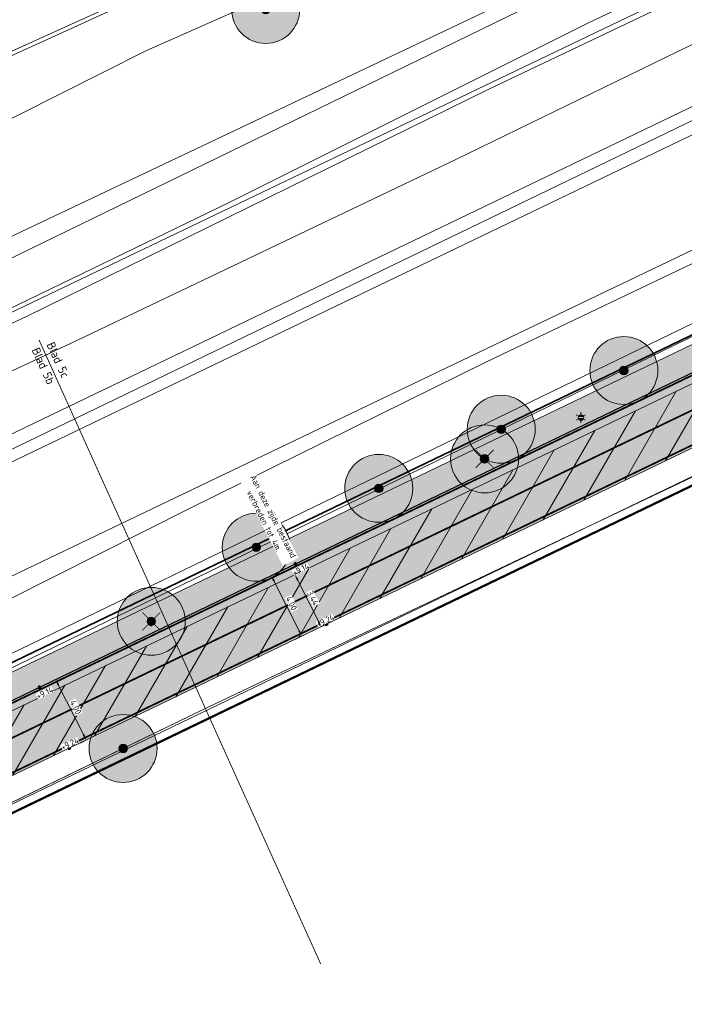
# Model space of a CAD drawing. Header units: metres. Extents: x 163543 to 168130, y 402678 to 405437.
# Tile 155 of 256: x 164938 to 164977, y 403617 to 403675. Entities that reach past the tile are written whole.
import ezdxf
from ezdxf.enums import TextEntityAlignment as Align

# ---------------------------------------------------------------- set-up
doc = ezdxf.new("R2010")
doc.units = ezdxf.units.M
for name, pattern in [('X-CA190022.004-UO-ALM_Assen$0$AM-AS', [16, 10, -2, 2, -2]), ('X-CA190022.004-UO-DWM_Snelfietsroute$0$1-2', [3, 0, -2, 1]), ('X-CA190022.004-UO-TXT_Tekst 1op200$0$AL-TEKENBLADGRENS', [11.5, 2.5, -1.5, 1, -1.5, 1, -1.5, 2.5])]:
    doc.linetypes.add(name, pattern=pattern)
doc.layers.get('0').update_dxf_attribs({"lineweight": 25})
for name, color, linetype, lineweight in [('X-CA190022.004-UO-ALM_Assen$0$N-WE-AM-AS_WEG-G', 10, 'X-CA190022.004-UO-ALM_Assen$0$AM-AS', 25), ('X-CA190022.004-UO-ARC_Arcering$0$N-WE-VH-VERHARDINGS_DEKLAAGVERVANGING-A', 250, 'Continuous', 20), ('X-CA190022.004-UO-BGT_Ondergrond$0$GE_251_SPRTrein_as_Lijn_GEM', 253, 'Continuous', 9), ('X-CA190022.004-UO-BGT_Ondergrond$0$GE_261_OSHHek_Lijn_GEM', 253, 'X-CA190022.004-UO-BGT_Ondergrond$0$Hekwerk', 9), ('X-CA190022.004-UO-BGT_Ondergrond$0$GE_316_WGDFietspad_Vlak_GEM', 253, 'Continuous', 9), ('X-CA190022.004-UO-BGT_Ondergrond$0$GE_367_OWGBerm_groenvoorziening_grasenk_GEM', 253, 'Continuous', 9), ('X-CA190022.004-UO-BGT_Ondergrond$0$GE_471_BTDBouwland_Vlak_GEM', 253, 'Continuous', 9), ('X-CA190022.004-UO-BGT_Ondergrond$0$GE_479_BTDGroenvoorziening_grasenkruida_GEM', 253, 'Continuous', 9), ('X-CA190022.004-UO-BGT_Ondergrond$0$GE_504_WTDWaterloop_sloot_Vlak_GEM', 253, 'Continuous', 9), ('X-CA190022.004-UO-BGT_Ondergrond$0$GE_523_WTDGreppel_drogesloot_Vlak_GEM', 253, 'Continuous', 9), ('X-CA190022.004-UO-BGT_Ondergrond$0$GE_541_OWTOever_slootkant_Vlak_GEM', 253, 'Continuous', 9), ('X-CA190022.004-UO-BGT_Ondergrond$0$GE_861_PALLichtmast_Punt_GEM', 253, 'Continuous', 9), ('X-CA190022.004-UO-DWM_Beplanting$0$B-WE-GR-BOOM-S AFKOMSTIG UIT BGT', 252, 'Continuous', 0), ('X-CA190022.004-UO-DWM_Beplanting$0$N-GV-GR-BOOM_SOLITAIR-G', 92, 'Continuous', 18), ('X-CA190022.004-UO-DWM_Beplanting$0$N-WE-GR-BOOM-S', 90, 'Continuous', 18), ('X-CA190022.004-UO-DWM_Snelfietsroute$0$B-WE-VH-KANTVERHARDING-G', 214, 'Continuous', 18), ('X-CA190022.004-UO-DWM_Snelfietsroute$0$N-WE-GW-BERM-G', 90, 'Continuous', 18), ('X-CA190022.004-UO-DWM_Snelfietsroute$0$N-WE-VH-KANTVERHARDING-G', 210, 'Continuous', 25), ('X-CA190022.004-UO-DWM_Snelfietsroute$0$N-WE-VW-MARKERING_LANGS_STREEP_12-G', 7, 'X-CA190022.004-UO-DWM_Snelfietsroute$0$1-2', 35), ('X-CA190022.004-UO-DWM_Snelfietsroute$0$N-WE-VW-MARKERING_LANGS_STREEP_DOORGETROKKEN_010-G', 7, 'Continuous', 0), ('X-CA190022.004-UO-GZM_Werkgrens_v0.2$0$N-WE-KG-GRENS_SYSTEEMGRENS-G', 7, 'X-CA190022.004-UO-GZM_Werkgrens_v0.2$0$KG-OG', 35), ('X-CA190022.004-UO-KAD_Percelen$0$B-WE-KG-GRENS_PERCEEL-GV', 150, 'Continuous', 9), ('X-CA190022.004-UO-TXT_Hoogtes$0$X-XX-AL-T25', 7, 'Continuous', 25), ('X-CA190022.004-UO-TXT_Tekst 1op200$0$BLADEN', 7, 'Continuous', 25), ('X-CA190022.004-UO-TXT_Tekst 1op200$0$X-XX-AL-AANKLEDING-M', 7, 'Continuous', 18), ('X-CA190022.004-UO-TXT_Tekst 1op200$0$X-XX-AL-TEKENBLADGRENS-G', 7, 'X-CA190022.004-UO-TXT_Tekst 1op200$0$AL-TEKENBLADGRENS', 35)]:
    doc.layers.add(name, color=color, linetype=linetype, lineweight=lineweight)
doc.layers.add('X-CA190022.004-UO-ARC_Arcering$0$N-GV-GR-GRAS-A-200 GRASMENGSEL M1', color=62, linetype='Continuous', lineweight=18, transparency=0.5)
doc.layers.add('X-CA190022.004-UO-ARC_Arcering$0$N-WE-VH-VERHARDING_ASFALT_ROOD-A', color=232, linetype='Continuous', lineweight=0, transparency=0.5)
for name, color, linetype in [('X-CA190022.004-UO-DWM_Beplanting$0$B-WE-GR-BOOM-S AFKOMSTIG UIT BOMENBESTAND GEMEENTE', 252, 'Continuous'), ('X-CA190022.004-UO-DWM_Beplanting$0$N-GV-GR-GRAS-A-200', 7, 'Continuous'), ('X-CA190022.004-UO-DWM_Beplanting$0$V-WE-GR-BOOM-S', 1, 'Continuous'), ('X-CA190022.004-UO-TXT_Hoogtes$0$C3D-SURFACE_TINSURFACE_LABELING-BESTAAND', 252, 'Continuous')]:
    doc.layers.add(name, color=color, linetype=linetype)
doc.layers.add('X-CA190022.004-UO-TXT_Hoogtes$0$C3D-ASSEMBLY_MARKER', color=7, linetype='Continuous', lineweight=35, plot=False)
doc.styles.add('NLCS-ISO', font='NLCS-ISO.ttf')
doc.styles.add('X-CA190022.004-UO-BGT_Ondergrond$0$NLCS-ISO', font='NLCS-ISO.ttf')
doc.styles.add('X-CA190022.004-UO-TXT_Tekst 1op200$0$NLCS-ISO-M200-T18', font='NLCS-ISO.ttf', dxfattribs={"height": 0.36})
doc.styles.add('X-CA190022.004-UO-TXT_Tekst 1op200$0$NLCS-ISO-M200-T25', font='NLCS-ISO.ttf', dxfattribs={"height": 0.5})
doc.linetypes.add('X-CA190022.004-UO-BGT_Ondergrond$0$Hekwerk', pattern='A,5,-1.5,[2,dgnlstyle-Veghel.shx,S=0.007937,R=0,X=0,Y=0],-1.5', length=8)
doc.linetypes.add('X-CA190022.004-UO-GZM_Werkgrens_v0.2$0$KG-OG', pattern='A,5.5,-1.5,[2,NLCS.SHX,S=0.5,R=0,X=0,Y=0],-1.5', length=8.5)
doc.dimstyles.new('X-CA190022.004-UO-TXT_Tekst 1op200$0$NLCS-M200-T18-PIJL_L2_H1', dxfattribs={"dimscale": 0.2, "dimtxt": 2.5, "dimasz": 1.8, "dimexe": 2, "dimexo": 2, "dimgap": 0.7, "dimtad": 1, "dimzin": 0, "dimdsep": 46, "dimtxsty": 'X-CA190022.004-UO-TXT_Tekst 1op200$0$NLCS-ISO-M200-T18', "dimcen": 0, "dimdle": 2, "dimclrd": 256, "dimclre": 256, "dimclrt": 10, "dimadec": 1, "dimazin": 0, "dimtfac": 1, "dimtdec": 3, "dimtofl": 0, "dimtmove": 0, "dimatfit": 3, "dimfxl": 2, "dimfxlon": 1, "dimtfillclr": 256, "dimtolj": 1, "dimtzin": 0, "dimlwd": -1, "dimlwe": -1, "dimarcsym": 0})

# ---------------------------------------------------------------- blocks, each defined once
blk = doc.blocks.new('X-CA190022.004-UO-BGT_Ondergrond$0$N-SIE-WEG_LICHTMAST-SO')
h = blk.add_hatch(color=256)
h.paths.add_polyline_path([(1.16, 0.5, 0.658505), (-1.16, 0.5)])
h.paths.add_polyline_path([(-1.16, -0.5, 0.658505), (1.16, -0.5)])
at = {"flags": 128}
for points in [[(-2.19, 1.27), (-1.1, 0.63)], [(-1.16, 0.5), (1.16, 0.5)], [(0, 1.27), (0, 2.53)], [(1.1, 0.63), (2.19, 1.27)], [(-2.19, -1.27), (-1.1, -0.63)], [(-1.16, -0.5), (1.16, -0.5)], [(0, -1.27), (0, -2.53)], [(2.19, -1.27), (1.1, -0.63)]]:
    blk.add_lwpolyline(points, dxfattribs=at)
at = {"ltscale": 0.5}
blk.add_circle((0, 0), 1.27, dxfattribs=at)
at = {"style": 'X-CA190022.004-UO-BGT_Ondergrond$0$NLCS-ISO'}
blk.add_attdef('TYPE', text='', height=1.8, dxfattribs=at).set_placement((0, 2.53), align=Align.BOTTOM_CENTER)
blk = doc.blocks.new('X-CA190022.004-UO-BGT_Ondergrond$0$IMGEOLichtmastpaal')
at = {"xscale": 5, "yscale": 5, "zscale": 5}
blk.add_blockref('X-CA190022.004-UO-BGT_Ondergrond$0$N-SIE-WEG_LICHTMAST-SO', (0, 6.4), dxfattribs=at)
blk = doc.blocks.new('X-CA190022.004-UO-DWM_Beplanting$0$SGR-BOOM_01-SO')
at = {"linetype": 'ByBlock', "lineweight": 18}
h = blk.add_hatch(color=0, dxfattribs=at)
h.dxf.hatch_style = 1
edge = h.paths.add_edge_path()
edge.add_arc((0, 0), 0.25, 0, 360)
at = {"color": 0, "linetype": 'ByBlock', "lineweight": 18}
for radius in [2, 0.25]:
    blk.add_circle((0, 0), radius, dxfattribs=at)
blk = doc.blocks.new('X-CA190022.004-UO-DWM_Beplanting$0$IMGEOBoom')
at = {"transparency": 33554457}
h = blk.add_hatch(color=256, dxfattribs=at)
h.dxf.hatch_style = 1
edge = h.paths.add_edge_path()
edge.add_arc((0, 0), 100, 0, 360)
edge = h.paths.add_edge_path(flags=17)
edge.add_arc((0, 0), 12.5, 0, 360)
h = blk.add_hatch()
h.set_pattern_fill('ANGLE', color=256)
h.set_pattern_definition([(0, (0, 0), (0, 6.985), [5.08, -1.905]), (90, (0, 0), (-6.985, 4e-16), [5.08, -1.905])])
edge = h.paths.add_edge_path(flags=17)
edge.add_arc((0, 0), 12.5, 0, 360)
at = {"layer": 'X-CA190022.004-UO-DWM_Beplanting$0$N-GV-GR-GRAS-A-200'}
h = blk.add_hatch(color=256, dxfattribs=at)
h.dxf.hatch_style = 1
edge = h.paths.add_edge_path(flags=17)
edge.add_arc((0, 0), 12.5, 0, 360)
at = {"xscale": 50, "yscale": 50, "zscale": 50}
blk.add_blockref('X-CA190022.004-UO-DWM_Beplanting$0$SGR-BOOM_01-SO', (0, 0), dxfattribs=at)
blk = doc.blocks.new('X-CA190022.004-UO-DWM_Beplanting$0$Te verwijderen boom')
at = {"ltscale": 0.1, "const_width": 0.05, "flags": 128}
for points in [[(-0.53, 0.53), (0.53, -0.53)], [(0.53, 0.53), (-0.53, -0.53)]]:
    blk.add_lwpolyline(points, dxfattribs=at)
blk = doc.blocks.new('X-CA190022.004-UO-DWM_Beplanting$0$sfr nieuwe boom')
at = {"layer": 'X-CA190022.004-UO-DWM_Beplanting$0$N-GV-GR-BOOM_SOLITAIR-G', "transparency": 33554470}
h = blk.add_hatch(color=256, dxfattribs=at)
h.dxf.hatch_style = 1
edge = h.paths.add_edge_path()
edge.add_arc((0, 0), 2, 0, 360)
at = {"layer": 'X-CA190022.004-UO-DWM_Beplanting$0$N-GV-GR-BOOM_SOLITAIR-G'}
h = blk.add_hatch(color=256, dxfattribs=at)
h.dxf.hatch_style = 1
edge = h.paths.add_edge_path()
edge.add_arc((0, 0), 0.25, 0, 360)
for radius in [2, 0.25]:
    blk.add_circle((0, 0), radius, dxfattribs=at)
blk = doc.blocks.new('*U220')
at = {"layer": 'X-CA190022.004-UO-TXT_Hoogtes$0$C3D-ASSEMBLY_MARKER', "color": 7, "linetype": 'Continuous', "lineweight": 40}
for p, q in [((164940.315, 403632.036, 9.243), (164940.515, 403632.036, 9.243)), ((164940.415, 403631.936, 9.243), (164940.415, 403632.136, 9.243))]:
    blk.add_line(p, q, dxfattribs=at)
at = {"layer": 'X-CA190022.004-UO-TXT_Hoogtes$0$X-XX-AL-T25', "color": 7, "linetype": 'Continuous', "lineweight": 25, "insert": (164940.456, 403632.295, 9.243), "char_height": 0.36, "width": 1.0908, "attachment_point": 5, "rotation": 26.3178, "style": 'NLCS-ISO', "bg_fill": 3, "box_fill_scale": 1, "bg_fill_color": 256, "bg_fill_true_color": 13158600, "bg_fill_transparency": 0}
blk.add_mtext('{\\fNLCS-ISO|b0|i0|c0|p10;+9.24}', dxfattribs=at)
blk = doc.blocks.new('*U221')
at = {"layer": 'X-CA190022.004-UO-TXT_Hoogtes$0$C3D-ASSEMBLY_MARKER', "color": 7, "linetype": 'Continuous', "lineweight": 40}
for p, q in [((164938.571, 403635.628, 9.143), (164938.771, 403635.628, 9.143)), ((164938.671, 403635.528, 9.143), (164938.671, 403635.728, 9.143))]:
    blk.add_line(p, q, dxfattribs=at)
at = {"layer": 'X-CA190022.004-UO-TXT_Hoogtes$0$X-XX-AL-T25', "color": 7, "linetype": 'Continuous', "lineweight": 25, "insert": (164938.99, 403635.295, 9.143), "char_height": 0.36, "width": 1.01808, "attachment_point": 5, "rotation": 26.31781, "style": 'NLCS-ISO', "bg_fill": 3, "box_fill_scale": 1, "bg_fill_color": 256, "bg_fill_true_color": 13158600, "bg_fill_transparency": 0}
blk.add_mtext('{\\fNLCS-ISO|b0|i0|c0|p10;+9.14}', dxfattribs=at)
blk = doc.blocks.new('*U222')
at = {"layer": 'X-CA190022.004-UO-TXT_Hoogtes$0$C3D-ASSEMBLY_MARKER', "color": 7, "linetype": 'Continuous', "lineweight": 40}
for p, q in [((164955.55, 403639.233, 9.24), (164955.55, 403639.433, 9.24)), ((164955.45, 403639.333, 9.24), (164955.65, 403639.333, 9.24))]:
    blk.add_line(p, q, dxfattribs=at)
at = {"layer": 'X-CA190022.004-UO-TXT_Hoogtes$0$X-XX-AL-T25', "color": 7, "linetype": 'Continuous', "lineweight": 25, "insert": (164955.489, 403639.541, 9.24), "char_height": 0.36, "width": 1.0908, "attachment_point": 5, "rotation": 26.3178, "style": 'NLCS-ISO', "bg_fill": 3, "box_fill_scale": 1, "bg_fill_color": 256, "bg_fill_true_color": 13158600, "bg_fill_transparency": 0}
blk.add_mtext('{\\fNLCS-ISO|b0|i0|c0|p10;+9.24}', dxfattribs=at)
blk = doc.blocks.new('*U223')
at = {"layer": 'X-CA190022.004-UO-TXT_Hoogtes$0$C3D-ASSEMBLY_MARKER', "color": 7, "linetype": 'Continuous', "lineweight": 40}
for p, q in [((164953.631, 403642.891, 9.14), (164953.831, 403642.891, 9.14)), ((164953.731, 403642.791, 9.14), (164953.731, 403642.991, 9.14))]:
    blk.add_line(p, q, dxfattribs=at)
at = {"layer": 'X-CA190022.004-UO-TXT_Hoogtes$0$X-XX-AL-T25', "color": 7, "linetype": 'Continuous', "lineweight": 25, "insert": (164954.05, 403642.558, 9.14), "char_height": 0.36, "width": 1.01808, "attachment_point": 5, "rotation": 26.31781, "style": 'NLCS-ISO', "bg_fill": 3, "box_fill_scale": 1, "bg_fill_color": 256, "bg_fill_true_color": 13158600, "bg_fill_transparency": 0}
blk.add_mtext('{\\fNLCS-ISO|b0|i0|c0|p10;+9.14}', dxfattribs=at)
blk = doc.blocks.new('*D1178')
at = {"layer": 'X-CA190022.004-UO-TXT_Tekst 1op200$0$X-XX-AL-AANKLEDING-M', "transparency": 16777216}
for p, q in [((164939.616, 403636.085), (164939.259, 403635.905)), ((164941.259, 403632.835), (164939.778, 403635.764)), ((164941.422, 403632.514), (164941.065, 403632.333))]:
    blk.add_line(p, q, dxfattribs=at)
for points in [[(164939.832, 403635.791), (164939.725, 403635.737), (164939.616, 403636.085)], [(164941.313, 403632.862), (164941.206, 403632.808), (164941.422, 403632.514)]]:
    blk.add_solid(points, dxfattribs=at)
at = {"layer": 'X-CA190022.004-UO-TXT_Tekst 1op200$0$X-XX-AL-AANKLEDING-M', "transparency": 16777216, "insert": (164940.804, 403634.444), "char_height": 0.36, "attachment_point": 5, "rotation": 296.82314, "style": 'X-CA190022.004-UO-TXT_Tekst 1op200$0$NLCS-ISO-M200-T18', "bg_fill": 3, "box_fill_scale": 1.1, "bg_fill_color": 256, "bg_fill_true_color": 13158600, "bg_fill_transparency": 0}
blk.add_mtext('\\A1;4.00', dxfattribs=at)
blk = doc.blocks.new('*D1179')
at = {"layer": 'X-CA190022.004-UO-TXT_Tekst 1op200$0$X-XX-AL-AANKLEDING-M', "transparency": 16777216}
for p, q in [((164953.694, 403642.258), (164954.051, 403642.438)), ((164953.857, 403641.937), (164955.081, 403639.513)), ((164955.244, 403639.192), (164955.601, 403639.372))]:
    blk.add_line(p, q, dxfattribs=at)
for points in [[(164953.91, 403641.964), (164953.803, 403641.91), (164953.694, 403642.258)], [(164955.135, 403639.54), (164955.028, 403639.486), (164955.244, 403639.192)]]:
    blk.add_solid(points, dxfattribs=at)
at = {"layer": 'X-CA190022.004-UO-TXT_Tekst 1op200$0$X-XX-AL-AANKLEDING-M', "transparency": 16777216, "insert": (164952.162, 403645.546), "char_height": 0.36, "attachment_point": 5, "rotation": 296.8138, "style": 'X-CA190022.004-UO-TXT_Tekst 1op200$0$NLCS-ISO-M200-T18', "bg_fill": 3, "box_fill_scale": 1.1, "bg_fill_color": 256, "bg_fill_true_color": 13158600, "bg_fill_transparency": 0}
blk.add_mtext('\\A1;Aan deze zijde bestaand \\Pverbreden tot 4m.', dxfattribs=at)
blk = doc.blocks.new('*D1180')
at = {"layer": 'X-CA190022.004-UO-TXT_Tekst 1op200$0$X-XX-AL-AANKLEDING-M', "transparency": 16777216}
for p, q in [((164952.304, 403642.202), (164951.947, 403642.021)), ((164953.947, 403638.952), (164952.466, 403641.881)), ((164954.11, 403638.631), (164953.753, 403638.45))]:
    blk.add_line(p, q, dxfattribs=at)
for points in [[(164952.52, 403641.908), (164952.413, 403641.853), (164952.304, 403642.202)], [(164954.001, 403638.979), (164953.894, 403638.925), (164954.11, 403638.631)]]:
    blk.add_solid(points, dxfattribs=at)
at = {"layer": 'X-CA190022.004-UO-TXT_Tekst 1op200$0$X-XX-AL-AANKLEDING-M', "transparency": 16777216, "insert": (164953.492, 403640.561), "char_height": 0.36, "attachment_point": 5, "rotation": 296.82314, "style": 'X-CA190022.004-UO-TXT_Tekst 1op200$0$NLCS-ISO-M200-T18', "bg_fill": 3, "box_fill_scale": 1.1, "bg_fill_color": 256, "bg_fill_true_color": 13158600, "bg_fill_transparency": 0}
blk.add_mtext('\\A1;4.00', dxfattribs=at)
blk = doc.blocks.new('*D1199')
at = {"layer": 'X-CA190022.004-UO-TXT_Tekst 1op200$0$X-XX-AL-AANKLEDING-M', "transparency": 16777216}
for p, q in [((164953.694, 403642.258), (164954.051, 403642.438)), ((164953.857, 403641.937), (164955.081, 403639.513)), ((164955.244, 403639.192), (164955.601, 403639.372))]:
    blk.add_line(p, q, dxfattribs=at)
for points in [[(164953.91, 403641.964), (164953.803, 403641.91), (164953.694, 403642.258)], [(164955.135, 403639.54), (164955.028, 403639.486), (164955.244, 403639.192)]]:
    blk.add_solid(points, dxfattribs=at)
at = {"layer": 'X-CA190022.004-UO-TXT_Tekst 1op200$0$X-XX-AL-AANKLEDING-M', "transparency": 16777216, "insert": (164954.755, 403640.869), "char_height": 0.36, "attachment_point": 5, "rotation": 296.8138, "style": 'X-CA190022.004-UO-TXT_Tekst 1op200$0$NLCS-ISO-M200-T18', "bg_fill": 3, "box_fill_scale": 1.1, "bg_fill_color": 256, "bg_fill_true_color": 13158600, "bg_fill_transparency": 0}
blk.add_mtext('\\A1;3.44', dxfattribs=at)

msp = doc.modelspace()

# ---------------------------------------------------------------- hatches: boundary and pattern name
at = {"layer": 'X-CA190022.004-UO-ARC_Arcering$0$N-GV-GR-GRAS-A-200 GRASMENGSEL M1'}
h = msp.add_hatch(dxfattribs=at)
h.set_pattern_fill('AGR-GRAS_02-SO', color=256, scale=0.1, pattern_type=2)
h.set_pattern_definition([(0, (0, 0), (1, 1), [0.25, -0.75]), (0, (0.55, 0.6), (1, 1), [0.25, -0.75]), (90, (0.1, 0.35), (-1, 1), [0.25, -0.75]), (90, (0.5, 0.7), (-1, 1), [0.25, -0.75]), (45, (0.2, 0.7), (0, 1), [0.25, -1.164213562]), (135, (0.55, 0), (-1, 0), [0.25, -1.164213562]), (26.5650512, (0.25, 0.3), (1, 4e-10), [0.25, -1.986067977]), (26.5650512, (0.7, 0.8), (1, 4e-10), [0.25, -1.986067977]), (63.43494882, (0.7, 0), (5e-11, 1), [0.25, -1.986067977]), (63.43494882, (0.25, 0.45), (5e-11, 1), [0.25, -1.986067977]), (63.43494882, (0.6, 0.2), (5e-11, 1), [0.25, -1.986067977]), (116.5650512, (0, 0.55), (-4e-10, 1), [0.25, -1.986067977]), (153.43494882, (0.2, 0.15), (-1, 5e-11), [0.25, -1.986067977])])
h.paths.add_polyline_path([(165052.178, 403690.365), (165120.562, 403723.337), (165177.912, 403750.66, -0.027628), (165180.67, 403751.792), (165185.737, 403753.551), (165185.423, 403754.457), (165180.178, 403753.209, 0.027628), (165177.266, 403752.014), (165119.914, 403724.69), (165051.526, 403691.716), (164927.835, 403632.076), (164894.694, 403616.096), (164821.894, 403580.995, 0.136189), (164810.434, 403570.944, -0.043517), (164808.123, 403568.009), (164809.216, 403566.982, 0.043517), (164811.688, 403570.122, -0.136189), (164822.545, 403579.644), (164895.346, 403614.745), (164928.487, 403630.725)])
at = {"layer": 'X-CA190022.004-UO-ARC_Arcering$0$N-WE-VH-VERHARDING_ASFALT_ROOD-A'}
h = msp.add_hatch(color=256, dxfattribs=at)
h.dxf.hatch_style = 1
h.paths.add_polyline_path([(165052.461, 403689.781), (165132.711, 403728.4), (165164.017, 403743.373), (165163.758, 403743.917), (165120.562, 403723.337), (165052.178, 403690.365), (164928.487, 403630.725), (164895.346, 403614.745), (164822.545, 403579.644, 0.005277), (164822.034, 403579.391), (164822.311, 403578.822), (164825.13, 403580.187), (164889.73, 403611.47), (164928.718, 403630.232)], flags=17)
h = msp.add_hatch(color=256, dxfattribs=at)
h.dxf.hatch_style = 1
h.paths.add_polyline_path([(165053.915, 403686.762), (165122.291, 403719.73), (165165.479, 403740.306), (165164.017, 403743.373), (165132.711, 403728.4), (165052.461, 403689.781), (164928.718, 403630.232), (164889.73, 403611.47), (164825.13, 403580.187), (164822.317, 403578.825), (164823.78, 403575.798), (164826.593, 403577.154), (164843.818, 403585.46), (164897.083, 403611.142), (164930.224, 403627.122)])
at = {"layer": 'X-CA190022.004-UO-ARC_Arcering$0$N-WE-VH-VERHARDINGS_DEKLAAGVERVANGING-A'}
h = msp.add_hatch(dxfattribs=at)
h.set_pattern_fill('AVH-ASFALT_B', color=256, angle=15, pattern_type=2)
h.set_pattern_definition([(60, (0, 0), (-1.2990381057, 0.75), [])])
h.paths.add_polyline_path([(165053.915, 403686.762), (165122.291, 403719.73), (165165.479, 403740.306), (165164.017, 403743.373), (165132.711, 403728.4), (165052.461, 403689.781), (164928.718, 403630.232), (164889.73, 403611.47), (164825.13, 403580.187), (164822.317, 403578.825), (164823.78, 403575.798), (164826.593, 403577.154), (164843.818, 403585.46), (164897.083, 403611.142), (164930.224, 403627.122)])

# ---------------------------------------------------------------- linework, layer by layer
at = {"layer": 'X-CA190022.004-UO-BGT_Ondergrond$0$GE_251_SPRTrein_as_Lijn_GEM'}
for p, q in [((164922.317, 403643.446), (165180.722, 403767.858)), ((164922.966, 403642.107), (165181.36, 403766.492)), ((164930.499, 403646.475), (164983.061, 403671.879))]:
    msp.add_line(p, q, dxfattribs=at)
at = {"layer": 'X-CA190022.004-UO-BGT_Ondergrond$0$GE_261_OSHHek_Lijn_GEM'}
for p, q in [((164948.23, 403634.27), (165005.531, 403661.522)), ((164926.832, 403623.885), (164948.23, 403634.27))]:
    msp.add_line(p, q, dxfattribs=at)
at = {"layer": 'X-CA190022.004-UO-BGT_Ondergrond$0$GE_316_WGDFietspad_Vlak_GEM', "flags": 128}
for points in [[(164816.029, 403574.659), (164818.92, 403577.18), (164889.73, 403611.47), (164928.718, 403630.232), (165052.461, 403689.781), (165053.915, 403686.762)], [(165053.915, 403686.762), (164930.224, 403627.122), (164897.083, 403611.142), (164822.788, 403575.32)]]:
    msp.add_lwpolyline(points, dxfattribs=at)
at = {"layer": 'X-CA190022.004-UO-BGT_Ondergrond$0$GE_367_OWGBerm_groenvoorziening_grasenk_GEM', "flags": 128}
for points in [[(165184.537, 403753.109), (165183.831, 403752.85), (165132.711, 403728.4), (165052.461, 403689.781), (164928.718, 403630.232), (164889.73, 403611.47), (164818.92, 403577.18), (164816.029, 403574.659)], [(165122.937, 403717.713), (165094.402, 403704.045), (165032.278, 403674.165), (165005.531, 403661.522), (164948.23, 403634.27), (164926.832, 403623.885), (164907.381, 403614.3), (164900.508, 403610.843), (164898.003, 403609.583), (164897.083, 403611.142), (164930.224, 403627.122), (165053.915, 403686.762), (165122.291, 403719.73), (165184.231, 403749.24), (165185.719, 403749.815), (165185.922, 403749.29), (165187.126, 403749.813), (165187.419, 403749.59), (165190.069, 403745.923), (165187.491, 403745.125), (165175.482, 403740.948), (165156.764, 403733.73), (165124.503, 403718.459), (165122.937, 403717.713)], [(164809.528, 403560.51), (164806.021, 403557.782), (164804.732, 403557.966), (164803.063, 403560.189), (164802.426, 403561.037), (164802.303, 403561.201), (164794.593, 403571.459), (164796.779, 403572.731), (164801.128, 403568.949), (164807.319, 403571.87), (164807.843, 403570.785), (164810.586, 403572.108), (164810.297, 403572.708), (164815.446, 403575.376), (164818.198, 403577.726), (164824.741, 403582.424), (164845.508, 403592.191), (164892.802, 403614.747), (164932.953, 403634.789), (165023.639, 403678.975)], [(164790.984, 403596.542), (164796.144, 403599.53), (164808.177, 403605.646), (164817.592, 403609.652), (164826.338, 403613.893), (164844.829, 403623.157), (164869.283, 403635.778), (164876.211, 403640.129), (164881.966, 403643.374), (164890.639, 403647.86), (164900.979, 403653.037), (164902.228, 403653.76), (164902.077, 403654.318), (164900.775, 403654.858), (164912.662, 403660.818), (164912.677, 403659.736), (164913.249, 403659.081), (164915.63, 403659.087), (164920.008, 403660.948), (164926.947, 403664.527), (164934.936, 403668.054), (164944.928, 403673.085), (164957.71, 403678.757)], [(164970.544, 403677.232), (164924.828, 403654.961), (164906.751, 403646.269), (164872.249, 403629.472), (164844.728, 403616.333), (164820.707, 403605.295), (164798.273, 403595.036), (164796.649, 403593.785), (164795.736, 403592.477), (164789.337, 403588.407)]]:
    msp.add_lwpolyline(points, dxfattribs=at)
at = {"layer": 'X-CA190022.004-UO-BGT_Ondergrond$0$GE_471_BTDBouwland_Vlak_GEM', "flags": 128}
for points in [[(164953.622, 403680.611), (164932.576, 403671.054), (164920.429, 403665.042), (164912.662, 403660.818), (164900.775, 403654.858), (164896.98, 403653.637), (164887.611, 403648.933), (164879.138, 403644.836), (164864.696, 403638.014), (164839.855, 403625.49), (164835.899, 403623.531), (164827.471, 403618.982), (164819.485, 403615.211), (164808.649, 403610.308), (164797.782, 403605.159), (164791.469, 403601.87)], [(165024.772, 403646.062), (164956.609, 403599.926), (164952.739, 403600.521), (164947.977, 403599.479), (164942.024, 403596.8), (164928.629, 403587.424), (164922.081, 403595.014), (164919.551, 403596.056), (164914.639, 403596.949), (164911.612, 403595.006), (164906.785, 403601.862), (164900.949, 403610.211), (164900.508, 403610.843), (164907.381, 403614.3), (164926.832, 403623.885), (164948.23, 403634.27), (165005.531, 403661.522)]]:
    msp.add_lwpolyline(points, dxfattribs=at)
at = {"layer": 'X-CA190022.004-UO-BGT_Ondergrond$0$GE_479_BTDGroenvoorziening_grasenkruida_GEM', "flags": 128}
for points in [[(164789.337, 403588.407), (164795.736, 403592.477), (164795.749, 403590.857), (164796.403, 403590.09), (164797.584, 403589.377), (164799.057, 403589.045), (164800.769, 403589.314), (164803.866, 403590.234), (164853.405, 403614.379), (164881.309, 403627.845), (164910.616, 403641.89), (164918.504, 403645.499), (164919.981, 403646.242), (164940.87, 403656.027), (164963.173, 403666.692), (164984.215, 403676.958)], [(164980.948, 403662.403), (164964.98, 403654.785), (164947.527, 403646.174), (164928.788, 403636.728), (164926.155, 403635.523), (164915.337, 403630.919), (164851.58, 403599.55), (164808.057, 403578.591), (164801.04, 403575.389), (164799.727, 403574.446), (164796.779, 403572.731), (164794.593, 403571.459), (164792.33, 403574.47)]]:
    msp.add_lwpolyline(points, dxfattribs=at)
at = {"layer": 'X-CA190022.004-UO-BGT_Ondergrond$0$GE_504_WTDWaterloop_sloot_Vlak_GEM', "flags": 128}
for points in [[(164869.554, 403625.935), (164878.078, 403630.068), (164893.457, 403637.128), (164913.798, 403647.101), (164930.609, 403654.853), (164949.825, 403664.161), (164970.968, 403674.744), (164992.634, 403685.045)], [(164994.91, 403685.029), (164965.106, 403670.822), (164937.952, 403657.474), (164915.672, 403647.023), (164898.285, 403638.553), (164884.323, 403631.856), (164872.623, 403626.336)]]:
    msp.add_lwpolyline(points, dxfattribs=at)
at = {"layer": 'X-CA190022.004-UO-BGT_Ondergrond$0$GE_523_WTDGreppel_drogesloot_Vlak_GEM', "flags": 128}
for points in [[(165023.639, 403678.975), (164932.953, 403634.789), (164892.802, 403614.747), (164845.508, 403592.191), (164824.741, 403582.424), (164809.926, 403575.456), (164803.417, 403572.255), (164800.975, 403571.585), (164800.084, 403571.751), (164799.575, 403572.244), (164799.396, 403573.282), (164799.727, 403574.446), (164801.04, 403575.389), (164808.057, 403578.591), (164851.58, 403599.55), (164915.337, 403630.919), (164926.155, 403635.523), (164928.788, 403636.728), (164947.527, 403646.174), (164964.98, 403654.785), (164980.948, 403662.403), (165001.831, 403672.039), (165024.063, 403683.223)], [(164957.71, 403678.757), (164944.928, 403673.085), (164934.936, 403668.054), (164926.947, 403664.527), (164920.008, 403660.948), (164915.63, 403659.087), (164913.249, 403659.081), (164912.677, 403659.736), (164912.662, 403660.818), (164920.429, 403665.042), (164932.576, 403671.054), (164953.622, 403680.611)]]:
    msp.add_lwpolyline(points, dxfattribs=at)
at = {"layer": 'X-CA190022.004-UO-BGT_Ondergrond$0$GE_541_OWTOever_slootkant_Vlak_GEM', "flags": 128}
for points in [[(164992.634, 403685.045), (164970.968, 403674.744), (164949.825, 403664.161), (164930.609, 403654.853), (164913.798, 403647.101), (164893.457, 403637.128), (164878.078, 403630.068), (164869.554, 403625.935)], [(164872.623, 403626.336), (164884.323, 403631.856), (164898.285, 403638.553), (164915.672, 403647.023), (164937.952, 403657.474), (164965.106, 403670.822), (164994.91, 403685.029)], [(164984.215, 403676.958), (164963.173, 403666.692), (164940.87, 403656.027), (164919.981, 403646.242), (164918.504, 403645.499), (164910.616, 403641.89), (164881.309, 403627.845), (164853.405, 403614.379), (164803.866, 403590.234), (164800.769, 403589.314), (164799.057, 403589.045), (164797.584, 403589.377), (164796.403, 403590.09), (164795.749, 403590.857), (164795.736, 403592.477), (164796.649, 403593.785), (164798.273, 403595.036), (164820.707, 403605.295), (164844.728, 403616.333), (164872.249, 403629.472), (164906.751, 403646.269), (164924.828, 403654.961), (164970.544, 403677.232)]]:
    msp.add_lwpolyline(points, dxfattribs=at)
at = {"layer": 'X-CA190022.004-UO-DWM_Snelfietsroute$0$B-WE-VH-KANTVERHARDING-G', "flags": 128}
for points in [[(164822.317, 403578.825), (164825.13, 403580.187), (164889.73, 403611.47), (164928.718, 403630.232), (165052.461, 403689.781), (165132.711, 403728.4), (165164.017, 403743.373)], [(165165.498, 403740.315), (165122.291, 403719.73), (165053.915, 403686.762), (164930.224, 403627.122), (164897.083, 403611.142), (164823.78, 403575.798)]]:
    msp.add_lwpolyline(points, dxfattribs=at)
at = {"layer": 'X-CA190022.004-UO-DWM_Snelfietsroute$0$N-WE-GW-BERM-G', "flags": 128}
for points in [[(164803.319, 403564.007), (164805.339, 403565.519, 0.087199), (164810.434, 403570.944, -0.136189), (164821.894, 403580.995), (164894.694, 403616.096), (164927.835, 403632.076), (165051.526, 403691.716), (165119.914, 403724.69), (165177.266, 403752.014, -0.027628), (165180.178, 403753.209), (165185.509, 403754.477)], [(164807.522, 403558.409), (164809.535, 403559.916, 0.087199), (164816.289, 403567.107, -0.136189), (164824.934, 403574.689), (164897.734, 403609.791), (164930.876, 403625.771), (165054.566, 403685.411), (165122.939, 403718.377), (165180.277, 403745.695, -0.027628), (165182.474, 403746.596), (165187.245, 403749.496)]]:
    msp.add_lwpolyline(points, format="xyb", dxfattribs=at)
at = {"layer": 'X-CA190022.004-UO-DWM_Snelfietsroute$0$N-WE-VH-KANTVERHARDING-G', "flags": 128}
msp.add_lwpolyline([(164809.216, 403566.982, 0.043517), (164811.688, 403570.122, -0.136189), (164822.545, 403579.644), (164895.346, 403614.745), (164928.487, 403630.725), (165052.178, 403690.365), (165120.562, 403723.337), (165177.912, 403750.66, -0.027628), (165180.67, 403751.792), (165185.737, 403753.551)], format="xyb", dxfattribs=at)
at = {"layer": 'X-CA190022.004-UO-DWM_Snelfietsroute$0$N-WE-VW-MARKERING_LANGS_STREEP_12-G', "linetype": 'X-CA190022.004-UO-DWM_Snelfietsroute$0$1-2', "const_width": 0.1, "flags": 128}
msp.add_lwpolyline([(164831.945, 403581.956), (164896.214, 403612.944), (164929.355, 403628.924), (165053.046, 403688.564), (165121.427, 403721.534), (165178.772, 403748.854, -0.027628), (165181.326, 403749.902), (165186.393, 403751.662)], format="xyb", dxfattribs=at)
at = {"layer": 'X-CA190022.004-UO-DWM_Snelfietsroute$0$N-WE-VW-MARKERING_LANGS_STREEP_DOORGETROKKEN_010-G', "const_width": 0.1, "flags": 128}
for points in [[(164809.326, 403566.88, 0.043517), (164811.814, 403570.04, -0.136189), (164822.61, 403579.508), (164895.411, 403614.61), (164928.552, 403630.59), (165052.243, 403690.23), (165120.627, 403723.202), (165177.976, 403750.525, -0.027628), (165180.719, 403751.65), (165185.787, 403753.409)], [(164812.023, 403564.347, 0.043517), (164814.909, 403568.012, -0.136189), (164824.217, 403576.176), (164897.018, 403611.277), (164930.159, 403627.257), (165053.85, 403686.897), (165122.226, 403719.865), (165179.567, 403747.184, -0.027628), (165181.933, 403748.155), (165187, 403749.914)]]:
    msp.add_lwpolyline(points, format="xyb", dxfattribs=at)
at = {"layer": 'X-CA190022.004-UO-GZM_Werkgrens_v0.2$0$N-WE-KG-GRENS_SYSTEEMGRENS-G', "ltscale": 0.2, "flags": 128}
msp.add_lwpolyline([(164202.447, 403276.261, -0.007014), (164204.684, 403278.194), (164207.732, 403280.631), (164216.351, 403287.471), (164219.004, 403289.434), (164219.375, 403289.729), (164237.184, 403303.185), (164244.587, 403308.605), (164248.73, 403311.638), (164253.977, 403315.367), (164261.175, 403320.48), (164269.682, 403326.324), (164277.478, 403331.538), (164300.139, 403346.153), (164322.964, 403359.926), (164334.073, 403366.292), (164351.665, 403375.797), (164373.742, 403387.55), (164399.95, 403400.464), (164429.28, 403414.743), (164430.124, 403415.141), (164430.948, 403415.506), (164431.777, 403415.846), (164432.615, 403416.161), (164433.462, 403416.453), (164434.316, 403416.72), (164435.176, 403416.962), (164436.043, 403417.179), (164436.306, 403417.259, -0.099821), (164451.982, 403417.179, 0.131087), (164471.53, 403420.948), (164482.533, 403426.243), (164490.693, 403418.8), (164492.586, 403419.707), (164495.404, 403416.53, -0.0101), (164498.074, 403413.536), (164499.385, 403412.005), (164502.276, 403408.653), (164509.274, 403412.948), (164511.768, 403416.461), (164509.186, 403420.201, -0.175036), (164509.321, 403422.135, -0.180129), (164510.517, 403423.431), (164518.825, 403427.315), (164545.03, 403439.927), (164571.695, 403452.754), (164577.955, 403456.064), (164591.472, 403464.142), (164595.446, 403466.159), (164599.431, 403468.182), (164600.854, 403468.863), (164605.94, 403471.242), (164622.016, 403477.758), (164627.273, 403479.889), (164631.947, 403481.905), (164633.267, 403482.539, 0.084778), (164642.609, 403485.38), (164759.332, 403541.386), (164770.974, 403544.815), (164773.272, 403545.397), (164787.887, 403542.29), (164789.899, 403542.38), (164793.252, 403543.048), (164800.24, 403546.814), (164803.671, 403549.366), (164804.774, 403550.36), (164806.983, 403547.387), (164807.907, 403546.199), (164811.87, 403549.281), (164810.953, 403550.46), (164809.512, 403552.406), (164808.343, 403553.575), (164810.024, 403555.089), (164807.827, 403558.012), (164809.834, 403559.516, 0.087199), (164816.707, 403566.833, -0.136189), (164825.151, 403574.239), (164897.952, 403609.34), (164931.093, 403625.32), (165054.784, 403684.96), (165123.155, 403717.926), (165148.566, 403730.033), (165175.654, 403740.478), (165188.146, 403744.824), (165187.632, 403748.092), (165185.258, 403754.932), (165180.038, 403753.689, 0.027846), (165177.051, 403752.466), (165119.698, 403725.141), (165051.309, 403692.167), (164927.618, 403632.527), (164894.477, 403616.547), (164821.676, 403581.445, 0.136189), (164810.016, 403571.218, -0.087199), (164805.039, 403565.919), (164803.02, 403564.408), (164799.415, 403569.204), (164798.615, 403568.604), (164797.815, 403568.006), (164797.216, 403568.806), (164793.371, 403565.926), (164793.97, 403565.126), (164792.376, 403563.932), (164795.885, 403559.064, -0.201548), (164780.097, 403554.057, 0.075656), (164771.169, 403553.982, -0.009755), (164764.075, 403552.536), (164754.286, 403547.799), (164747.474, 403544.606), (164708.34, 403525.583), (164686.218, 403515.365), (164675.148, 403509.865), (164663.524, 403504.258), (164644.327, 403495.071), (164639.493, 403492.723), (164638.201, 403492.127, -0.201818), (164621.846, 403491.8, 0.209498), (164598.58, 403490.973), (164556.157, 403470.566), (164536.299, 403461.008), (164516.318, 403451.408), (164508.232, 403447.512), (164500.187, 403443.642), (164497.203, 403443.008), (164495.09, 403442.274, 0.130794), (164492.913, 403444.811), (164488.435, 403447.885), (164494.899, 403449.835), (164490.315, 403452.233), (164484.484, 403450.597, -0.076427), (164479.748, 403454.723), (164478.799, 403455.857), (164474.918, 403452.962), (164457.343, 403473.566), (164451.257, 403468.374), (164465.519, 403451.653, -0.484297), (164464.817, 403448.113), (164461.416, 403446.394), (164463.893, 403441.77), (164464.916, 403439.614), (164433.017, 403424.683, 0.05166), (164425.3, 403421.703), (164396.431, 403407.648), (164370.094, 403394.67), (164347.884, 403382.848), (164330.182, 403373.283), (164318.908, 403366.822), (164295.903, 403352.941), (164273.086, 403338.225), (164265.193, 403332.947), (164256.594, 403327.039), (164249.344, 403321.888), (164244.05, 403318.127), (164239.86, 403315.06), (164232.409, 403309.604), (164214.476, 403296.054), (164201.289, 403285.589, 0.012131), (164197.414, 403282.357)], format="xyb", close=True, dxfattribs=at)
at = {"layer": 'X-CA190022.004-UO-KAD_Percelen$0$B-WE-KG-GRENS_PERCEEL-GV', "flags": 128}
for points in [[(165112.96, 403892.75), (165013.384, 403848.933), (164699.405, 403710.75), (164782.888, 403598.044), (164827.139, 403618.955), (164891.876, 403652.217), (165174.211, 403781.023), (165147.929, 403847.659), (165142.318, 403859.073), (165133.014, 403872.153), (165124.362, 403881.795), (165115.178, 403891.433)], [(164885.502, 403637.729), (164887.38, 403633.726), (164927.988, 403653.361), (165072.609, 403722.691), (165178.044, 403773.604), (165178.874, 403771.886), (165197.597, 403780.936), (165196.768, 403782.65), (165198.984, 403783.721), (165197.616, 403787.482), (165175.883, 403776.785), (165100.661, 403739.758), (165025.211, 403704.052), (164951.691, 403669.132)], [(164887.38, 403633.726), (164893.326, 403621.049), (164934.06, 403640.745), (165078.673, 403710.073), (165184.133, 403761.004), (165184.269, 403760.722), (165202.993, 403769.772), (165202.86, 403770.048), (165203.794, 403770.499), (165198.984, 403783.721), (165196.768, 403782.65), (165197.597, 403780.936), (165178.874, 403771.886), (165178.044, 403773.604), (165072.609, 403722.691), (164927.988, 403653.361)], [(164787.129, 403591.173), (164830.972, 403611.838), (164885.502, 403637.729), (164951.691, 403669.132), (165025.211, 403704.052), (165100.661, 403739.758), (165175.883, 403776.785), (165174.211, 403781.023), (164891.876, 403652.217), (164827.139, 403618.955), (164782.888, 403598.044)], [(164893.326, 403621.049), (164894.973, 403617.537), (164934.976, 403636.621), (164979.678, 403658.296), (165027.357, 403681.153), (165069.929, 403701.778), (165110.237, 403720.92), (165149.076, 403738.774), (165179.629, 403752.458), (165184.131, 403754.492), (165206.02, 403764.38), (165203.794, 403770.499), (165202.86, 403770.048), (165202.993, 403769.772), (165184.269, 403760.722), (165184.133, 403761.004), (165078.673, 403710.073), (164934.06, 403640.745)], [(164894.973, 403617.537), (164900.08, 403610.457), (165123.49, 403718.122), (165153.465, 403732.522), (165174.034, 403740.54), (165187.387, 403745.159), (165184.131, 403754.492), (165179.629, 403752.458), (165149.076, 403738.774), (165110.237, 403720.92), (165069.929, 403701.778), (165027.357, 403681.153), (164979.678, 403658.296), (164934.976, 403636.621)], [(164926.596, 403575.181), (164956.674, 403597.762), (164983.837, 403618.158), (165024.268, 403644.292), (165029.575, 403636.338), (165042.922, 403613.242), (165047.973, 403607.105), (165050.481, 403607.781), (165052.972, 403608.453), (165051.478, 403636.914), (165143.28, 403674.542), (165130.463, 403701.225), (165123.49, 403718.122), (164900.08, 403610.457)]]:
    msp.add_lwpolyline(points, close=True, dxfattribs=at)

# ---------------------------------------------------------------- block references
at = {"layer": 'X-CA190022.004-UO-BGT_Ondergrond$0$GE_861_PALLichtmast_Punt_GEM', "xscale": 0.025, "yscale": 0.025, "zscale": 0.025}
msp.add_blockref('X-CA190022.004-UO-BGT_Ondergrond$0$IMGEOLichtmastpaal', (164970.529, 403651.34), dxfattribs=at)
at = {"layer": 'X-CA190022.004-UO-DWM_Beplanting$0$B-WE-GR-BOOM-S AFKOMSTIG UIT BGT', "xscale": 0.02, "yscale": 0.02, "zscale": 0.02}
for p in [(164951.983, 403675.522), (164964.856, 403649.066), (164945.248, 403639.503)]:
    msp.add_blockref('X-CA190022.004-UO-DWM_Beplanting$0$IMGEOBoom', p, dxfattribs=at)
at = {"layer": 'X-CA190022.004-UO-DWM_Beplanting$0$B-WE-GR-BOOM-S AFKOMSTIG UIT BOMENBESTAND GEMEENTE', "xscale": 0.02, "yscale": 0.02, "zscale": 0.02}
for p in [(164951.983, 403675.522), (164964.856, 403649.066), (164945.248, 403639.503), (164943.59, 403632.018)]:
    msp.add_blockref('X-CA190022.004-UO-DWM_Beplanting$0$IMGEOBoom', p, dxfattribs=at)
at = {"layer": 'X-CA190022.004-UO-DWM_Beplanting$0$N-WE-GR-BOOM-S', "rotation": 153.3819523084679}
for p in [(164973.052, 403654.267), (164965.835, 403650.81), (164958.633, 403647.331), (164951.424, 403643.863)]:
    msp.add_blockref('X-CA190022.004-UO-DWM_Beplanting$0$sfr nieuwe boom', p, dxfattribs=at)
at = {"layer": 'X-CA190022.004-UO-DWM_Beplanting$0$V-WE-GR-BOOM-S'}
for p in [(164964.856, 403649.066), (164945.248, 403639.503)]:
    msp.add_blockref('X-CA190022.004-UO-DWM_Beplanting$0$Te verwijderen boom', p, dxfattribs=at)

# ---------------------------------------------------------------- texts
at = {"layer": 'X-CA190022.004-UO-TXT_Tekst 1op200$0$BLADEN', "char_height": 0.5, "attachment_point": 4, "rotation": 294.36779, "style": 'X-CA190022.004-UO-TXT_Tekst 1op200$0$NLCS-ISO-M200-T25'}
for s, width, insert in [('Blad 5b', 2.36936, (164938.424, 403655.578)), ('Blad 5c', 2.34944, (164939.299, 403655.9))]:
    msp.add_mtext_dynamic_manual_height_columns(s, width=width, gutter_width=8.75, heights=[0], dxfattribs=dict(at, insert=insert))

# ---------------------------------------------------------------- next in the draw order: block references
at = {"layer": 'X-CA190022.004-UO-TXT_Hoogtes$0$C3D-SURFACE_TINSURFACE_LABELING-BESTAAND', "color": 252, "linetype": 'Continuous', "lineweight": -3}
for name in ['*U223', '*U222', '*U221', '*U220']:
    msp.add_blockref(name, (0, 0), dxfattribs=at)

# ---------------------------------------------------------------- next in the draw order: linework, layer by layer
at = {"layer": 'X-CA190022.004-UO-ALM_Assen$0$N-WE-AM-AS_WEG-G', "linetype": 'X-CA190022.004-UO-ALM_Assen$0$AM-AS', "lineweight": 18, "flags": 128}
msp.add_lwpolyline([(163996.334, 403048.708), (164190.428, 403269.702, -0.042486), (164203.13, 403281.901, -0.059508), (164394.91, 403402.509, 0.004627), (164427.609, 403418.376, -0.157573), (164448.898, 403421.56, 0.154381), (164469.795, 403424.552), (164600.315, 403487.369, -0.209691), (164620.389, 403488.075, 0.209331), (164640.431, 403488.767), (164764.018, 403548.037, -0.149301), (164778.457, 403550.23, 0.1997), (164797.071, 403554.955), (164807.437, 403562.718, 0.087199), (164813.361, 403569.026, -0.136187), (164823.414, 403577.842), (165121.427, 403721.534), (165178.772, 403748.854, -0.027628), (165181.326, 403749.902), (165206.702, 403758.712, -0.228175), (165222.216, 403756.927, 0.262526), (165239.877, 403756.048), (165316.357, 403794.295, -0.002956), (165321.66, 403796.908), (165454.676, 403861.474, 0.23372), (165465.542, 403875.483), (165466.039, 403877.93, -0.138247), (165476.467, 403898.194), (165483.323, 403905.54), (165502.013, 403925.318, 0.002701), (165511.627, 403935.531), (165520.324, 403945.455), (165525.692, 403951.366), (165530.615, 403956.367, -0.067804), (165540.386, 403964.278), (165579.008, 403987.566, 0.233996), (165587.607, 404001.027, -0.257888), (165597.631, 404015.262), (165668.806, 404049.862, 0.124118), (165680.965, 404060.093), (165692.91, 404076.671, -0.330379), (165732.646, 404089.323, 0.184611), (165745.492, 404089.775), (165892.325, 404151.907, 0.025067), (165914.878, 404162.813, -0.010717), (165924.387, 404167.754), (166007.57, 404208.726, -0.019073), (166018.017, 404213.386, -0.104113), (166035.06, 404216.38), (166071.364, 404215.162, 0.120943), (166079.763, 404216.927), (166253.115, 404300.212, 0.13702), (166261.203, 404307.309, -0.137066), (166269.294, 404314.407), (166458.055, 404405.053, -0.054959), (166465.293, 404407.596), (166474.012, 404409.62, 0.055121), (166477.744, 404410.933), (166509.846, 404426.374, 0.067066), (166514.307, 404429.311, -0.067277), (166518.783, 404432.256), (166556.669, 404450.44, -0.017321), (166566.185, 404454.609, 0.016602), (166575.312, 404458.591), (166597.751, 404469.282, 0.132978), (166635.089, 404501.312, -0.040273), (166645.175, 404513.84), (166648.196, 404517.029, -0.072027), (166677.02, 404539.8), (166677.246, 404539.931, -0.089333), (166717.817, 404554.586), (166734.29, 404557.387, 0.162804), (166748.275, 404564.868, -0.09225), (166757.883, 404571.874), (166814.895, 404599.135, -0.032371), (166817.296, 404600.098), (166825.54, 404602.798, 0.083096), (166832.851, 404606.627, -0.051041), (166841.551, 404611.916), (166891.289, 404635.589, -0.108035), (166898.777, 404637.334), (166928.242, 404637.739, 0.209269), (166941.385, 404643.709, -0.026762), (166980.536, 404682.861, -0.026198), (167007.229, 404704.425, -0.019993), (167033.13, 404721.66), (167034.933, 404722.758, -0.028502), (167071.485, 404742.263), (167095.887, 404753.549, 0.061079), (167112.435, 404763.813, -0.01638), (167116.342, 404766.748), (167122.496, 404771.065, -0.093473), (167132.24, 404775.479), (167140.621, 404777.52, -0.056178), (167157.198, 404779.63), (167189.731, 404780.099, -0.091291), (167196.158, 404779.011), (167222.307, 404769.473, 0.203837), (167236.378, 404770.212, 0.017826), (167328.832, 404819.552), (167395.677, 404858.349, 0.031256), (167406.067, 404865.281), (167511.469, 404945.55)], format="xyb", dxfattribs=at)
at = {"layer": 'X-CA190022.004-UO-TXT_Tekst 1op200$0$X-XX-AL-TEKENBLADGRENS-G', "const_width": 0.05, "flags": 128}
msp.add_lwpolyline([(164938.64, 403656.075), (164955.216, 403619.329)], dxfattribs=at)

# ---------------------------------------------------------------- next in the draw order: dimensions: what is measured, and where the dimension line sits
at = {"layer": 'X-CA190022.004-UO-TXT_Tekst 1op200$0$X-XX-AL-AANKLEDING-M'}
dim = msp.add_linear_dim(base=(164955.244, 403639.192), p1=(164953.425, 403642.122), p2=(164954.974, 403639.056), angle=296.8138, text='Aan deze zijde bestaand \\Pverbreden tot 4m.', dimstyle='X-CA190022.004-UO-TXT_Tekst 1op200$0$NLCS-M200-T18-PIJL_L2_H1', override={"dimclrt": 256, "dimtmove": 2, "dimtfill": 1}, dxfattribs=at)
dim.commit()
dim.dimension.update_dxf_attribs({"geometry": '*D1179', "text_midpoint": (164952.162, 403645.546), "dimtype": 161})
dim = msp.add_aligned_dim(p1=(164941.74, 403632.675), p2=(164939.934, 403636.246), distance=0.356, dimstyle='X-CA190022.004-UO-TXT_Tekst 1op200$0$NLCS-M200-T18-PIJL_L2_H1', override={"dimclrt": 256, "dimtmove": 2, "dimtfill": 1}, dxfattribs=at)
dim.commit()
dim.dimension.update_dxf_attribs({"geometry": '*D1178', "text_midpoint": (164940.804, 403634.444)})

# ---------------------------------------------------------------- next in the draw order: dimensions: what is measured, and where the dimension line sits
dim = msp.add_aligned_dim(p1=(164954.427, 403638.791), p2=(164952.622, 403642.362), distance=0.356, dimstyle='X-CA190022.004-UO-TXT_Tekst 1op200$0$NLCS-M200-T18-PIJL_L2_H1', override={"dimclrt": 256, "dimtmove": 2, "dimtfill": 1}, dxfattribs=at)
dim.commit()
dim.dimension.update_dxf_attribs({"geometry": '*D1180', "text_midpoint": (164953.492, 403640.561)})

# ---------------------------------------------------------------- next in the draw order: dimensions: what is measured, and where the dimension line sits
dim = msp.add_aligned_dim(p1=(164953.425, 403642.122), p2=(164954.974, 403639.056), distance=0.302, dimstyle='X-CA190022.004-UO-TXT_Tekst 1op200$0$NLCS-M200-T18-PIJL_L2_H1', override={"dimclrt": 256, "dimtmove": 2, "dimtfill": 1}, dxfattribs=at)
dim.commit()
dim.dimension.update_dxf_attribs({"geometry": '*D1199', "text_midpoint": (164954.755, 403640.869)})

doc.saveas('drawing.dxf')
